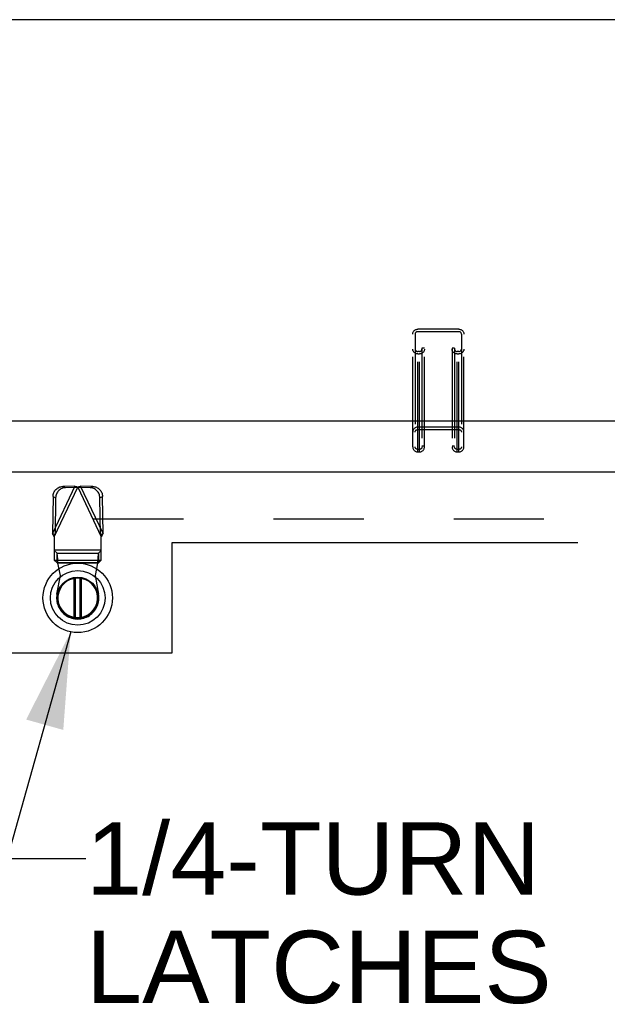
# Model space of a CAD drawing. Header units: inches. Extents: x 0 to 260, y 0 to 168.
# Tile 83 of 95: x 101 to 110, y 109 to 125. Entities that reach past the tile are written whole.
import ezdxf

# ---------------------------------------------------------------- set-up
doc = ezdxf.new("R2010")
doc.units = ezdxf.units.IN
doc.header["$LTSCALE"] = 14.290393
doc.header["$MEASUREMENT"] = 0
doc.linetypes.add('HIDDEN', pattern=[0.2, 0.1, -0.1])
doc.linetypes.add('PHANTOM', pattern=[0.8, 0.45, -0.05, 0.1, -0.05, 0.1, -0.05])
doc.layers.get('0').update_dxf_attribs({"linetype": 'CONTINUOUS'})
for name, color, linetype in [('AVAILABLE_DOOR_SPACE', 7, 'CONTINUOUS'), ('DEFAULT_2', 8, 'HIDDEN'), ('DIMENSIONS', 7, 'CONTINUOUS')]:
    doc.layers.add(name, color=color, linetype=linetype)
doc.styles.get("Standard").update_dxf_attribs({"font": 'arial.ttf'})
doc.dimstyles.get("Standard").update_dxf_attribs({"dimtxt": 1.299127, "dimasz": 1.528384, "dimexe": 0.09, "dimexo": 0.07, "dimgap": 0.09, "dimtad": 0, "dimtih": 1, "dimtoh": 1, "dimzin": 4, "dimdsep": 46, "dimtxsty": 'Standard', "dimblk": '_FILLED', "dimblk1": '_FILLED', "dimblk2": '_FILLED', "dimcen": 0.09, "dimazin": 1, "dimtp": 0.01, "dimtm": 0.01, "dimtfac": 1, "dimtofl": 0, "dimtmove": 0, "dimatfit": 3, "dimldrblk": '_FILLED', "dimfxl": 1, "dimtolj": 1, "dimtzin": 4, "dimarcsym": 0})

# ---------------------------------------------------------------- blocks, each defined once
blk = doc.blocks.new('_FILLED')
at = {"color": 0, "linetype": 'ByBlock'}
blk.add_solid([(0, 0), (-1, 0.2), (-1, -0.2)], dxfattribs=at)

msp = doc.modelspace()

# ---------------------------------------------------------------- linework, layer by layer
at = {"color": 7, "linetype": 'Continuous'}
for p, q in [((119.405, 124.839), (47.629, 124.839)), ((49.054, 118.478), (117.981, 118.478)), ((101.744, 115.359), (101.744, 115.979)), ((101.76, 115.981), (101.76, 115.357)), ((101.839, 115.357), (101.839, 115.981)), ((101.854, 115.979), (101.854, 115.359))]:
    msp.add_line(p, q, dxfattribs=at)
at = {"color": 3, "linetype": 'Continuous'}
msp.add_line((84.497, 117.67), (119.1, 117.67), dxfattribs=at)
at = {"color": 7, "linetype": 'Continuous'}
for radius in [0.551, 0.433, 0.329, 0.317]:
    msp.add_circle((101.799, 115.669), radius, dxfattribs=at)
msp.add_arc((101.799, 115.669), 0.315, 100.0787, 79.9213, dxfattribs=at)
at = {"layer": 'AVAILABLE_DOOR_SPACE', "color": 4, "linetype": 'PHANTOM'}
for p, q in [((103.299, 114.795), (103.299, 116.545)), ((103.299, 116.545), (117.392, 116.545)), ((100.299, 114.795), (103.299, 114.795))]:
    msp.add_line(p, q, dxfattribs=at)
at = {"layer": 'DEFAULT_2', "color": 8, "linetype": 'HIDDEN'}
for p, q in [((107.111, 118.063), (107.111, 119.853)), ((107.151, 119.853), (107.151, 118.063)), ((107.191, 117.985), (107.191, 119.931)), ((107.844, 119.931), (107.191, 119.931)), ((107.191, 119.892), (107.844, 119.892)), ((107.844, 117.985), (107.844, 119.931)), ((107.884, 119.853), (107.884, 118.063)), ((107.924, 118.063), (107.924, 119.853)), ((107.259, 119.629), (107.259, 118.063)), ((107.299, 119.629), (107.259, 119.629)), ((107.299, 118.063), (107.299, 119.629)), ((107.736, 119.629), (107.736, 118.063)), ((107.776, 119.629), (107.736, 119.629)), ((107.776, 119.629), (107.776, 118.063)), ((107.219, 119.577), (107.191, 119.577)), ((107.191, 119.538), (107.219, 119.538)), ((107.219, 117.985), (107.219, 119.577)), ((107.816, 117.985), (107.816, 119.577)), ((107.844, 119.577), (107.816, 119.577)), ((107.816, 119.538), (107.844, 119.538)), ((107.844, 118.378), (107.191, 118.378)), ((107.191, 118.339), (107.844, 118.339)), ((107.299, 118.076), (107.259, 118.076)), ((107.776, 118.076), (107.736, 118.076)), ((107.219, 118.024), (107.191, 118.024)), ((107.191, 117.985), (107.219, 117.985)), ((107.844, 118.024), (107.816, 118.024)), ((107.816, 117.985), (107.844, 117.985)), ((101.755, 117.44), (101.397, 116.688)), ((101.755, 117.44), (101.562, 117.437)), ((101.603, 117.417), (101.562, 117.437)), ((101.755, 117.44), (101.777, 117.434)), ((101.755, 117.44), (101.796, 117.42)), ((101.802, 117.42), (101.844, 117.44)), ((101.822, 117.434), (101.844, 117.44)), ((102.037, 117.437), (101.844, 117.44)), ((102.201, 116.688), (101.844, 117.44)), ((102.037, 117.437), (101.995, 117.417)), ((101.407, 117.278), (101.397, 116.688)), ((101.407, 117.278), (101.449, 117.258)), ((101.425, 116.639), (101.799, 117.427)), ((101.796, 117.42), (101.603, 117.417)), ((101.777, 117.434), (101.799, 117.427)), ((101.799, 117.427), (101.822, 117.434)), ((101.799, 117.427), (102.173, 116.639)), ((101.995, 117.417), (101.802, 117.42)), ((102.15, 117.258), (102.191, 117.278)), ((102.201, 116.688), (102.191, 117.278)), ((101.449, 117.258), (101.439, 116.668)), ((102.16, 116.668), (102.15, 117.258)), ((117.767, 116.92), (85.163, 116.92)), ((101.439, 116.668), (101.397, 116.688)), ((102.201, 116.688), (102.16, 116.668)), ((101.425, 116.639), (101.425, 116.266)), ((102.173, 116.266), (102.173, 116.639)), ((102.173, 116.428), (101.425, 116.428)), ((102.173, 116.424), (101.425, 116.424)), ((101.471, 116.379), (101.425, 116.421)), ((101.471, 116.224), (101.471, 116.379)), ((101.471, 116.379), (102.127, 116.379)), ((102.173, 116.421), (102.127, 116.379)), ((102.127, 116.379), (102.127, 116.224)), ((101.425, 116.269), (102.173, 116.269)), ((101.425, 116.266), (101.471, 116.224)), ((102.127, 116.224), (101.471, 116.224)), ((101.524, 116.023), (101.486, 116.22)), ((102.113, 116.22), (101.486, 116.22)), ((102.113, 116.22), (102.075, 116.023)), ((102.127, 116.224), (102.173, 116.266)), ((101.47, 115.729), (101.524, 116.023)), ((102.075, 116.023), (102.128, 115.729))]:
    msp.add_line(p, q, dxfattribs=at)
for points in [[(107.111, 119.853), (107.112, 119.864), (107.114, 119.873), (107.117, 119.883), (107.122, 119.892), (107.128, 119.9), (107.135, 119.908), (107.143, 119.915), (107.151, 119.92), (107.161, 119.925), (107.171, 119.928), (107.181, 119.93), (107.191, 119.931)], [(107.191, 119.892), (107.185, 119.891), (107.179, 119.89), (107.173, 119.888), (107.168, 119.885), (107.163, 119.881), (107.159, 119.876), (107.156, 119.871), (107.153, 119.865), (107.152, 119.859), (107.151, 119.853)], [(107.844, 119.931), (107.854, 119.93), (107.864, 119.928), (107.874, 119.925), (107.884, 119.92), (107.892, 119.915), (107.9, 119.908), (107.907, 119.9), (107.913, 119.892), (107.918, 119.883), (107.921, 119.873), (107.923, 119.864), (107.924, 119.853)], [(107.884, 119.853), (107.883, 119.859), (107.882, 119.865), (107.879, 119.871), (107.876, 119.876), (107.872, 119.881), (107.867, 119.885), (107.862, 119.888), (107.856, 119.89), (107.85, 119.891), (107.844, 119.892)], [(107.191, 119.538), (107.181, 119.539), (107.171, 119.541), (107.161, 119.544), (107.151, 119.549), (107.143, 119.554), (107.135, 119.561), (107.128, 119.568), (107.122, 119.577), (107.117, 119.586), (107.114, 119.595), (107.112, 119.605), (107.111, 119.615)], [(107.151, 119.615), (107.152, 119.609), (107.153, 119.604), (107.156, 119.598), (107.159, 119.593), (107.163, 119.588), (107.168, 119.584), (107.173, 119.581), (107.179, 119.579), (107.185, 119.577), (107.191, 119.577)], [(107.299, 119.615), (107.298, 119.605), (107.296, 119.595), (107.293, 119.586), (107.288, 119.577), (107.282, 119.568), (107.275, 119.561), (107.267, 119.554), (107.259, 119.549), (107.249, 119.544), (107.239, 119.541), (107.229, 119.539), (107.219, 119.538)], [(107.219, 119.577), (107.225, 119.577), (107.231, 119.579), (107.237, 119.581), (107.242, 119.584), (107.247, 119.588), (107.251, 119.593), (107.254, 119.598), (107.257, 119.604), (107.258, 119.609), (107.259, 119.615)], [(107.816, 119.538), (107.806, 119.539), (107.796, 119.541), (107.786, 119.544), (107.776, 119.549), (107.768, 119.554), (107.76, 119.561), (107.753, 119.568), (107.747, 119.577), (107.742, 119.586), (107.739, 119.595), (107.737, 119.605), (107.736, 119.615)], [(107.776, 119.615), (107.777, 119.609), (107.778, 119.604), (107.781, 119.598), (107.784, 119.593), (107.788, 119.588), (107.793, 119.584), (107.798, 119.581), (107.804, 119.579), (107.81, 119.577), (107.816, 119.577)], [(107.924, 119.615), (107.923, 119.605), (107.921, 119.595), (107.918, 119.586), (107.913, 119.577), (107.907, 119.568), (107.9, 119.561), (107.892, 119.554), (107.884, 119.549), (107.874, 119.544), (107.864, 119.541), (107.854, 119.539), (107.844, 119.538)], [(107.844, 119.577), (107.85, 119.577), (107.856, 119.579), (107.862, 119.581), (107.867, 119.584), (107.872, 119.588), (107.876, 119.593), (107.879, 119.598), (107.882, 119.604), (107.883, 119.609), (107.884, 119.615)], [(107.191, 118.378), (107.181, 118.377), (107.171, 118.375), (107.161, 118.372), (107.151, 118.367), (107.143, 118.362), (107.135, 118.355), (107.128, 118.347), (107.122, 118.339), (107.117, 118.33), (107.114, 118.32), (107.112, 118.311), (107.111, 118.3)], [(107.924, 118.3), (107.923, 118.311), (107.921, 118.32), (107.918, 118.33), (107.913, 118.339), (107.907, 118.347), (107.9, 118.355), (107.892, 118.362), (107.884, 118.367), (107.874, 118.372), (107.864, 118.375), (107.854, 118.377), (107.844, 118.378)], [(107.151, 118.3), (107.152, 118.307), (107.153, 118.312), (107.156, 118.318), (107.159, 118.323), (107.163, 118.328), (107.168, 118.332), (107.173, 118.335), (107.179, 118.337), (107.185, 118.339), (107.191, 118.339)], [(107.844, 118.339), (107.85, 118.339), (107.856, 118.337), (107.862, 118.335), (107.867, 118.332), (107.872, 118.328), (107.876, 118.323), (107.879, 118.318), (107.882, 118.312), (107.883, 118.307), (107.884, 118.3)], [(107.111, 118.063), (107.112, 118.052), (107.114, 118.043), (107.117, 118.033), (107.122, 118.024), (107.128, 118.016), (107.135, 118.008), (107.143, 118.001), (107.151, 117.996), (107.161, 117.991), (107.171, 117.988), (107.181, 117.986), (107.191, 117.985)], [(107.191, 118.024), (107.185, 118.024), (107.179, 118.026), (107.173, 118.028), (107.168, 118.031), (107.163, 118.035), (107.159, 118.04), (107.156, 118.045), (107.153, 118.051), (107.152, 118.056), (107.151, 118.063)], [(107.259, 118.063), (107.258, 118.056), (107.257, 118.051), (107.254, 118.045), (107.251, 118.04), (107.247, 118.035), (107.242, 118.031), (107.237, 118.028), (107.231, 118.026), (107.225, 118.024), (107.219, 118.024)], [(107.219, 117.985), (107.229, 117.986), (107.239, 117.988), (107.249, 117.991), (107.259, 117.996), (107.267, 118.001), (107.275, 118.008), (107.282, 118.016), (107.288, 118.024), (107.293, 118.033), (107.296, 118.043), (107.298, 118.052), (107.299, 118.063)], [(107.736, 118.063), (107.737, 118.052), (107.739, 118.043), (107.742, 118.033), (107.747, 118.024), (107.753, 118.016), (107.76, 118.008), (107.768, 118.001), (107.776, 117.996), (107.786, 117.991), (107.796, 117.988), (107.806, 117.986), (107.816, 117.985)], [(107.816, 118.024), (107.81, 118.024), (107.804, 118.026), (107.798, 118.028), (107.793, 118.031), (107.788, 118.035), (107.784, 118.04), (107.781, 118.045), (107.778, 118.051), (107.777, 118.056), (107.776, 118.063)], [(107.884, 118.063), (107.883, 118.056), (107.882, 118.051), (107.879, 118.045), (107.876, 118.04), (107.872, 118.035), (107.867, 118.031), (107.862, 118.028), (107.856, 118.026), (107.85, 118.024), (107.844, 118.024)], [(107.844, 117.985), (107.854, 117.986), (107.864, 117.988), (107.874, 117.991), (107.884, 117.996), (107.892, 118.001), (107.9, 118.008), (107.907, 118.016), (107.913, 118.024), (107.918, 118.033), (107.921, 118.043), (107.923, 118.052), (107.924, 118.063)], [(101.407, 117.278), (101.408, 117.293), (101.411, 117.309), (101.415, 117.323), (101.42, 117.338), (101.426, 117.352), (101.434, 117.365), (101.443, 117.378), (101.454, 117.389), (101.465, 117.4), (101.477, 117.409), (101.49, 117.417), (101.503, 117.424), (101.517, 117.429), (101.532, 117.433), (101.547, 117.436), (101.562, 117.437)], [(102.037, 117.437), (102.052, 117.436), (102.067, 117.433), (102.081, 117.429), (102.095, 117.424), (102.109, 117.417), (102.122, 117.409), (102.134, 117.4), (102.145, 117.389), (102.155, 117.378), (102.164, 117.365), (102.172, 117.352), (102.179, 117.338), (102.184, 117.323), (102.188, 117.309), (102.19, 117.293), (102.191, 117.278)], [(101.603, 117.417), (101.588, 117.416), (101.574, 117.414), (101.559, 117.41), (101.545, 117.404), (101.531, 117.397), (101.518, 117.389), (101.506, 117.38), (101.495, 117.369), (101.485, 117.358), (101.476, 117.345), (101.468, 117.332), (101.461, 117.318), (101.456, 117.304), (101.452, 117.289), (101.45, 117.274), (101.449, 117.258)], [(102.15, 117.258), (102.149, 117.274), (102.146, 117.289), (102.142, 117.304), (102.137, 117.318), (102.131, 117.332), (102.123, 117.345), (102.114, 117.358), (102.103, 117.369), (102.092, 117.38), (102.08, 117.389), (102.067, 117.397), (102.054, 117.404), (102.039, 117.41), (102.025, 117.414), (102.01, 117.416), (101.995, 117.417)], [(101.425, 116.639), (101.416, 116.656), (101.411, 116.664), (101.406, 116.672), (101.402, 116.68), (101.397, 116.688)], [(102.188, 116.664), (102.178, 116.648), (102.173, 116.639)], [(102.201, 116.688), (102.197, 116.68), (102.192, 116.672), (102.188, 116.664)], [(101.483, 116.268), (101.482, 116.283), (101.481, 116.297), (101.48, 116.311), (101.479, 116.324), (101.478, 116.336), (101.476, 116.346), (101.475, 116.356), (101.474, 116.364), (101.473, 116.37), (101.472, 116.376), (101.471, 116.379)], [(102.127, 116.379), (102.126, 116.376), (102.125, 116.37), (102.124, 116.364), (102.123, 116.356), (102.122, 116.346), (102.121, 116.336), (102.12, 116.324), (102.119, 116.311), (102.118, 116.297), (102.117, 116.283), (102.116, 116.268), (102.115, 116.252), (102.113, 116.22)], [(101.471, 116.224), (101.474, 116.224), (101.476, 116.223), (101.479, 116.223), (101.481, 116.222), (101.483, 116.221), (101.486, 116.22)], [(101.486, 116.22), (101.485, 116.236), (101.483, 116.268)], [(102.113, 116.22), (102.115, 116.221), (102.118, 116.222), (102.12, 116.223), (102.122, 116.223), (102.125, 116.224), (102.127, 116.224)]]:
    msp.add_lwpolyline(points, dxfattribs=at)
msp.add_arc((101.799, 115.669), 0.335, 169.673, 10.327, dxfattribs=at)

# ---------------------------------------------------------------- texts
at = {"layer": 'DIMENSIONS', "color": 2, "linetype": 'Continuous', "insert": (101.93, 112.109), "char_height": 1.1463, "width": 7.37204, "attachment_point": 1, "line_spacing_factor": 0.9}
msp.add_mtext('1/4-TURN\\PLATCHES', dxfattribs=at)

# ---------------------------------------------------------------- leaders
at = {"layer": 'DIMENSIONS', "color": 2, "linetype": 'Continuous', "annotation_type": 0, "has_hookline": 1, "hookline_direction": 1, "text_width": 7.185}
msp.add_leader([(101.687, 115.129), (100.682, 111.536), (101.93, 111.536)], dimstyle='Standard', override={"dimtad": 0}, dxfattribs=at)

doc.saveas('drawing.dxf')
